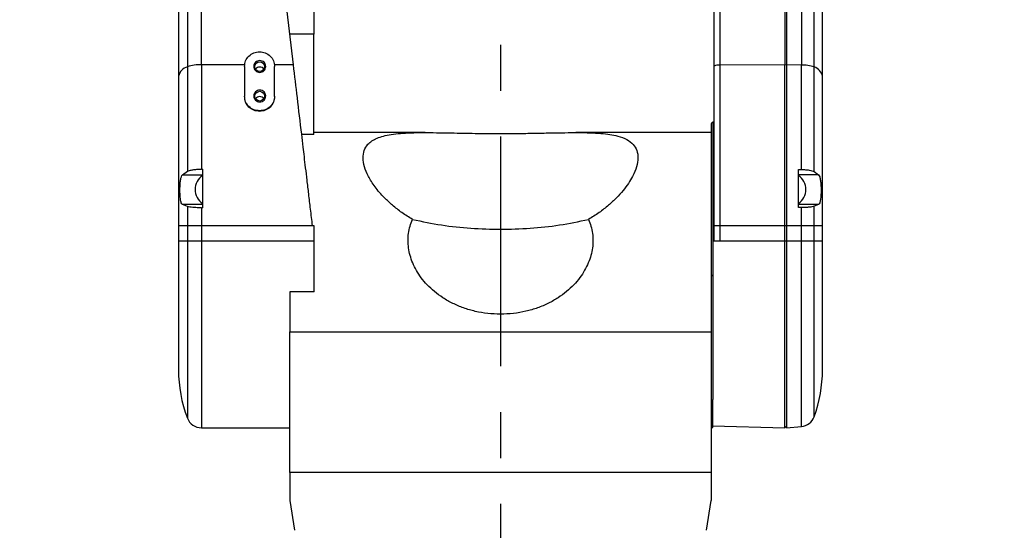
# Model space of a CAD drawing. Extents: x 0 to 841, y 0 to 594.
# Tile 94 of 142: x 490 to 544, y 335 to 363. Entities that reach past the tile are written whole.
import ezdxf

# ---------------------------------------------------------------- set-up
doc = ezdxf.new("R2010")
doc.units = 0
doc.linetypes.add('CENTERX2', pattern=[20.32, 12.7, -2.54, 2.54, -2.54])
doc.layers.get('0').update_dxf_attribs({"linetype": 'CONTINUOUS'})
doc.styles.add('SLDTEXTSTYLE0', font='TXT', dxfattribs={"width": 0.75})
doc.styles.add('SLDTEXTSTYLE2', font='TXT', dxfattribs={"width": 0.7})
doc.styles.add('SLDTEXTSTYLE3', font='TXT', dxfattribs={"width": 0.6875})
doc.dimstyles.new('SLDDIMSTYLE16', dxfattribs={"dimtxt": 3.5, "dimasz": 3.556, "dimexe": 0, "dimexo": 0.0625, "dimgap": 0.875, "dimtad": 1, "dimlfac": 2.5, "dimrnd": 1e-09, "dimzin": 12, "dimtxsty": 'SLDTEXTSTYLE0', "dimblk1": 'NONE', "dimblk2": 'NONE', "dimsah": 1, "dimcen": 0, "dimazin": 3, "dimtol": 1, "dimtp": 0.018, "dimtfac": 1, "dimtdec": 3, "dimtmove": 0, "dimatfit": 3, "dimtolj": 1})
doc.dimstyles.new('SLDDIMSTYLE17', dxfattribs={"dimtxt": 3.5, "dimasz": 3.556, "dimexe": 0, "dimexo": 0.0625, "dimgap": 0.875, "dimtad": 1, "dimlfac": 2.5, "dimrnd": 1e-09, "dimzin": 12, "dimtxsty": 'SLDTEXTSTYLE0', "dimblk1": 'NONE', "dimblk2": 'NONE', "dimsah": 1, "dimcen": 0, "dimazin": 3, "dimtol": 1, "dimtp": 0.012, "dimtfac": 1, "dimtdec": 3, "dimtmove": 0, "dimatfit": 3, "dimtolj": 1})
doc.dimstyles.new('SLDDIMSTYLE18', dxfattribs={"dimtxt": 3.5, "dimasz": 3.556, "dimexe": 0, "dimexo": 0.0625, "dimgap": 0.875, "dimtad": 1, "dimlfac": 2.5, "dimrnd": 1e-09, "dimzin": 12, "dimtxsty": 'SLDTEXTSTYLE0', "dimblk1": 'NONE', "dimblk2": 'NONE', "dimsah": 1, "dimcen": 0, "dimazin": 3, "dimtol": 1, "dimtp": 0.01, "dimtfac": 1, "dimtmove": 0, "dimatfit": 3, "dimtolj": 1})

# ---------------------------------------------------------------- blocks, each defined once
blk = doc.blocks.new('_D_70')
at = {"color": 7, "linetype": 'CONTINUOUS'}
for centre, start, end in [((568.276, 493.681), 153.4349, 206.5651), ((564.64, 493.681), 333.4349, 26.5651)]:
    blk.add_arc(centre, 10.12, start, end, dxfattribs=at)
at = {"color": 7, "linetype": 'CONTINUOUS', "char_height": 3.5, "attachment_point": 1}
for s, insert, style in [('0.018', (562.054, 498.192, -108.66), 'SLDTEXTSTYLE0'), ('+', (559.225, 498.192, -108.66), 'SLDTEXTSTYLE0'), ('%%c', (539.345, 493.667, -108.66), 'SLDTEXTSTYLE0'), ('12 H7', (544.623, 493.72, -108.66), 'SLDTEXTSTYLE2'), ('0', (562.054, 493.667, -108.66), 'SLDTEXTSTYLE0'), ('depth 3', (576.072, 493.72, -108.66), 'SLDTEXTSTYLE0')]:
    blk.add_mtext(s, dxfattribs=dict(at, insert=insert, style=style))
blk = doc.blocks.new('_NONE')
blk = doc.blocks.new('_D_71')
at = {"color": 7, "linetype": 'CONTINUOUS'}
for centre, start, end in [((561.062, 536.749), 153.4349, 206.5651), ((557.426, 536.749), 333.4349, 26.5651)]:
    blk.add_arc(centre, 10.12, start, end, dxfattribs=at)
at = {"color": 7, "linetype": 'CONTINUOUS', "char_height": 3.5, "attachment_point": 1}
for s, insert, style in [('0.012', (554.839, 541.26, -108.66), 'SLDTEXTSTYLE0'), ('+', (552.01, 541.26, -108.66), 'SLDTEXTSTYLE0'), ('%%c', (534.716, 536.735, -108.66), 'SLDTEXTSTYLE0'), ('4 H7', (539.995, 536.788, -108.66), 'SLDTEXTSTYLE3'), ('0', (554.839, 536.735, -108.66), 'SLDTEXTSTYLE0'), ('depth 4', (568.858, 536.788, -108.66), 'SLDTEXTSTYLE0')]:
    blk.add_mtext(s, dxfattribs=dict(at, insert=insert, style=style))
blk = doc.blocks.new('_D_72')
at = {"color": 7, "linetype": 'CONTINUOUS'}
for centre, start, end in [((561.427, 563.816), 153.4349, 206.5651), ((555.205, 563.816), 333.4349, 26.5651)]:
    blk.add_arc(centre, 10.12, start, end, dxfattribs=at)
at = {"color": 7, "linetype": 'CONTINUOUS', "char_height": 3.5, "attachment_point": 1}
for s, insert, style in [('0.01', (555.205, 568.328, -108.66), 'SLDTEXTSTYLE0'), ('+', (552.375, 568.328, -108.66), 'SLDTEXTSTYLE0'), ('2x', (530.254, 563.855, -108.66), 'SLDTEXTSTYLE0'), ('%%c', (535.081, 563.802, -108.66), 'SLDTEXTSTYLE0'), ('3 H7', (540.36, 563.855, -108.66), 'SLDTEXTSTYLE3'), ('0', (555.205, 563.802, -108.66), 'SLDTEXTSTYLE0'), ('depth 5', (566.637, 563.855, -108.66), 'SLDTEXTSTYLE0')]:
    blk.add_mtext(s, dxfattribs=dict(at, insert=insert, style=style))

msp = doc.modelspace()

# ---------------------------------------------------------------- linework, layer by layer
at = {"color": 7, "linetype": 'CENTERX2'}
msp.add_line((516.2854, 397.4398), (516.2854, 178.5652), dxfattribs=at)
at = {"color": 7, "linetype": 'CONTINUOUS'}
for p, q in [((528.1187, 360.6885), (528.1187, 378.549)), ((528.4433, 360.7545), (528.4433, 378.6149)), ((532.0354, 378.6335), (532.0354, 360.7731)), ((532.1187, 378.6335), (532.1187, 360.7731)), ((498.452, 377.9988), (498.452, 360.1384)), ((534.1187, 360.1384), (534.1187, 377.9988)), ((498.9441, 377.5236), (498.9441, 360.6669)), ((499.7227, 360.7731), (499.7227, 377.5332)), ((532.9466, 377.5319), (532.9466, 360.7587)), ((533.6558, 360.6515), (533.6558, 377.5222)), ((505.949, 366.9866), (505.949, 362.4748)), ((504.8186, 360.7731), (504.1187, 366.6777)), ((505.949, 362.4748), (504.6169, 362.4748)), ((505.949, 356.9247), (505.949, 362.4748)), ((498.9441, 360.6669), (498.9441, 354.88)), ((499.7227, 360.7731), (499.7227, 354.9984)), ((502.1157, 360.7731), (499.7227, 360.7731)), ((502.1079, 360.6779), (502.1079, 359.0442)), ((504.8186, 360.7731), (503.7667, 360.7731)), ((503.7745, 359.0442), (503.7745, 360.6779)), ((532.0354, 360.7731), (528.4433, 360.7545)), ((528.4433, 351.8708), (528.4433, 360.7545)), ((532.0354, 351.8708), (532.0354, 360.7731)), ((532.1187, 360.7566), (532.0354, 360.7731)), ((532.9466, 360.7587), (532.1187, 360.7731)), ((532.9466, 354.9825), (532.9466, 360.7587)), ((533.6558, 354.8628), (533.6558, 360.6515)), ((502.1079, 359.0442), (502.1079, 359.0207)), ((503.7745, 359.0207), (503.7745, 359.0442)), ((527.9854, 357.5578), (527.9516, 357.5241)), ((528.0187, 357.5578), (527.9854, 357.5578)), ((528.0691, 357.5995), (528.035, 357.5995)), ((505.949, 356.9247), (505.2747, 356.9247)), ((512.106, 357.0226), (505.949, 357.0226)), ((527.9524, 357.0226), (520.4638, 357.0226)), ((499.7854, 354.9984), (499.7227, 354.9984)), ((499.7854, 354.9984), (499.7854, 352.8639)), ((498.6705, 354.6869), (498.9441, 354.88)), ((498.6705, 354.6869), (499.7854, 354.6869)), ((532.7854, 354.9856), (532.9466, 354.9825)), ((532.7854, 352.8714), (532.7854, 354.9856)), ((533.9002, 354.6869), (532.7854, 354.6869)), ((533.6558, 354.8628), (533.9002, 354.6869)), ((499.7854, 353.0472), (498.6704, 353.0472)), ((498.9441, 352.9335), (498.6704, 353.0472)), ((498.9441, 352.9335), (498.9441, 351.8708)), ((499.7227, 352.8639), (499.7227, 351.8708)), ((499.7227, 352.8639), (499.7854, 352.8639)), ((533.9003, 353.0472), (532.7854, 353.0472)), ((532.9466, 352.8733), (532.7854, 352.8714)), ((532.9466, 351.8708), (532.9466, 352.8733)), ((533.9003, 353.0472), (533.6558, 352.9436)), ((533.6558, 351.8708), (533.6558, 352.9436)), ((498.9441, 351.8708), (498.452, 351.8708)), ((498.452, 351.8708), (498.452, 351.0226)), ((498.9441, 351.8708), (498.9441, 351.0226)), ((499.7227, 351.8708), (498.9441, 351.8708)), ((505.8738, 351.8708), (499.7227, 351.8708)), ((499.7227, 351.8708), (499.7227, 351.0226)), ((505.9744, 351.8708), (505.8738, 351.8708)), ((505.9744, 351.0226), (505.9744, 351.8708)), ((528.1187, 351.0226), (528.1187, 351.8708)), ((528.4433, 351.8708), (528.1187, 351.8708)), ((528.4433, 351.0226), (528.4433, 351.8708)), ((532.0354, 351.8708), (528.4433, 351.8708)), ((532.0354, 351.0226), (532.0354, 351.8708)), ((532.1187, 351.8708), (532.0354, 351.8708)), ((532.1187, 351.8708), (532.1187, 351.0226)), ((532.9466, 351.8708), (532.1187, 351.8708)), ((532.9466, 351.0226), (532.9466, 351.8708)), ((533.6558, 351.8708), (532.9466, 351.8708)), ((533.6558, 351.0226), (533.6558, 351.8708)), ((534.1187, 351.8708), (533.6558, 351.8708)), ((534.1187, 351.0226), (534.1187, 351.8708)), ((498.9441, 351.0226), (498.452, 351.0226)), ((499.7227, 351.0226), (498.9441, 351.0226)), ((505.9744, 351.0226), (499.7227, 351.0226)), ((528.4433, 351.0226), (528.0354, 351.0226)), ((532.0354, 351.0226), (528.4433, 351.0226)), ((532.1187, 351.0226), (532.0354, 351.0226)), ((532.0354, 340.6893), (532.0354, 351.0226)), ((532.9466, 351.0226), (532.1187, 351.0226)), ((533.6558, 351.0226), (532.9466, 351.0226)), ((534.1187, 351.0226), (533.6558, 351.0226)), ((527.9516, 349.1705), (527.9854, 349.1368)), ((527.9854, 349.1368), (528.0187, 349.1368)), ((528.002, 349.1103), (527.9854, 349.1103)), ((528.0361, 349.0762), (528.002, 349.1103)), ((505.9744, 348.2181), (504.6187, 348.2181)), ((504.6187, 348.2181), (504.6187, 346.6893)), ((504.6187, 346.6893), (504.6187, 345.991)), ((527.952, 346.6893), (527.952, 345.991)), ((504.6187, 345.991), (527.952, 345.991)), ((504.6187, 338.2199), (504.6187, 345.991)), ((527.952, 345.991), (527.952, 338.2199)), ((528.002, 340.6893), (528.002, 342.1906)), ((499.7224, 340.6893), (504.6187, 340.6893)), ((527.9854, 340.6893), (528.002, 340.6893)), ((528.002, 340.6893), (528.0361, 340.7233)), ((528.0346, 340.7941), (532.0354, 340.6893)), ((532.0354, 340.6893), (532.1189, 340.7728)), ((532.1185, 340.6893), (532.9466, 340.7617)), ((527.952, 338.2199), (504.6187, 338.2199)), ((504.6187, 338.2173), (504.6187, 338.2199)), ((527.952, 338.2173), (504.6187, 338.2173)), ((504.6187, 338.2173), (504.6187, 336.6701)), ((527.952, 338.2173), (527.952, 338.2199)), ((527.952, 338.2173), (527.952, 336.6701)), ((504.6187, 336.6701), (504.8772, 335.0207)), ((527.6935, 335.0207), (527.952, 336.6701))]:
    msp.add_line(p, q, dxfattribs=at)
at = {"color": 8, "linetype": 'CONTINUOUS'}
for p, q in [((498.9441, 351.0226), (498.9441, 341.2258)), ((532.9466, 340.7617), (532.9466, 351.0226)), ((533.6558, 341.3037), (533.6558, 351.0226)), ((527.9854, 342.22), (527.9854, 340.6893))]:
    msp.add_line(p, q, dxfattribs=at)
at = {"color": 7, "linetype": 'CONTINUOUS'}
for centre in [(502.9507, 360.6716), (502.9507, 359.0379)]:
    msp.add_circle(centre, 0.2683, dxfattribs=at)
for centre, radius, start, end in [((499.165, 359.968), 0.7331, 107.53839, 166.55832), ((499.6142, 358.6599), 2.116, 87.06037, 108.4635), ((502.9509, 360.3776), 0.2711, 89.77283, 146.80698), ((502.9531, 360.3776), 0.2711, 33.19323, 90.22696), ((528.367, 360.298), 0.4628, 80.51073, 122.44884), ((533.0171, 358.8257), 1.9344, 70.71921, 92.0901), ((533.4304, 359.9829), 0.7056, 12.73092, 71.36882), ((502.9509, 358.7439), 0.2711, 89.76977, 146.80229), ((502.9531, 358.7439), 0.2711, 33.19791, 90.23003), ((500.3134, 353.8735), 0.9385, 124.24316, 235.72146), ((532.2574, 353.8735), 0.9385, 0, 55.73375), ((532.2574, 353.8735), 0.9385, 304.22354, 0), ((527.9854, 349.1436), 0.0333, 180, 270), ((505.952, 343.8976), 7.5, 180, 200.87007), ((526.6187, 343.8976), 7.5, 339.76562, 0), ((499.7227, 341.5226), 0.8333, 200.87007, 269.82106), ((532.8739, 341.5919), 0.8333, 275, 339.76562), ((527.9854, 340.656), 0.0333, 90, 180)]:
    msp.add_arc(centre, radius, start, end, dxfattribs=at)
for points, knots in [([(502.1079, 360.6779), (502.1204, 360.7849), (502.1454, 360.999), (502.3381, 361.269), (502.6136, 361.4579), (502.832, 361.4825), (502.9412, 361.4948)], [0, 0, 0, 0, 0.250006, 0.5000018, 0.7499987, 1, 1, 1, 1]), ([(502.952, 361.0073), (502.9084, 361.0024), (502.8212, 360.9926), (502.7102, 360.9171), (502.6361, 360.8091), (502.61, 360.6806), (502.6361, 360.5522), (502.7102, 360.4442), (502.8211, 360.3686), (502.9084, 360.3588), (502.952, 360.3539)], [0, 0, 0, 0, 0.1250013, 0.2499952, 0.3750003, 0.5000058, 0.624993, 0.749998, 0.8750023, 1, 1, 1, 1]), ([(502.9412, 361.4948), (503.0504, 361.4825), (503.2688, 361.4579), (503.5442, 361.269), (503.7369, 360.999), (503.762, 360.7849), (503.7745, 360.6779)], [0, 0, 0, 0, 0.2500005, 0.4999976, 0.749994, 1, 1, 1, 1]), ([(502.952, 360.3539), (502.9956, 360.3588), (503.0829, 360.3686), (503.1938, 360.4442), (503.268, 360.5522), (503.294, 360.6806), (503.268, 360.8091), (503.1938, 360.9171), (503.0829, 360.9926), (502.9956, 361.0024), (502.952, 361.0073)], [0, 0, 0, 0, 0.1249967, 0.2500023, 0.3750068, 0.4999942, 0.625, 0.7500045, 0.8749996, 1, 1, 1, 1]), ([(505.8738, 351.8708), (505.8376, 352.1766), (505.7681, 352.7628), (505.6685, 353.6035), (505.5779, 354.3673), (505.4965, 355.0541), (505.4242, 355.664), (505.351, 356.2811), (505.2218, 357.3711), (505.0415, 358.8927), (504.8904, 360.1672), (504.8186, 360.7731)], [0, 0, 0, 0, 0.1023891, 0.1962503, 0.2815825, 0.3583866, 0.4266626, 0.4864095, 0.5658442, 0.7936056, 1, 1, 1, 1]), ([(528.1187, 351.8708), (528.1187, 352.8568), (528.1187, 354.8291), (528.1187, 357.777), (528.1187, 359.7181), (528.1187, 360.6885)], [0, 0, 0, 0, 0.3333032, 0.6666884, 1, 1, 1, 1]), ([(532.1187, 360.7731), (532.1187, 359.7933), (532.1187, 357.8336), (532.1187, 354.8575), (532.1187, 352.8664), (532.1187, 351.8708)], [0, 0, 0, 0, 0.33333404, 0.66666675, 1, 1, 1, 1]), ([(498.452, 360.1384), (498.452, 359.2285), (498.452, 357.4085), (498.452, 354.6446), (498.452, 352.7953), (498.452, 351.8708)], [0, 0, 0, 0, 0.3333059, 0.6666897, 1, 1, 1, 1]), ([(534.1187, 351.8708), (534.1187, 352.7953), (534.1187, 354.6445), (534.1187, 357.4085), (534.1187, 359.2285), (534.1187, 360.1384)], [0, 0, 0, 0, 0.33330552, 0.66668918, 1, 1, 1, 1]), ([(502.952, 359.3736), (502.9084, 359.3687), (502.8212, 359.3588), (502.7103, 359.2833), (502.6361, 359.1753), (502.6101, 359.0469), (502.6361, 358.9185), (502.7103, 358.8106), (502.8212, 358.735), (502.9084, 358.7252), (502.952, 358.7203)], [0, 0, 0, 0, 0.1249987, 0.2500013, 0.3749927, 0.5000048, 0.6249985, 0.7500054, 0.8749976, 1, 1, 1, 1]), ([(502.952, 358.7203), (502.9956, 358.7252), (503.0829, 358.735), (503.1938, 358.8106), (503.2679, 358.9185), (503.2939, 359.0469), (503.2679, 359.1753), (503.1938, 359.2833), (503.0829, 359.3588), (502.9956, 359.3687), (502.952, 359.3736)], [0, 0, 0, 0, 0.1250025, 0.2499939, 0.3750016, 0.4999952, 0.6250072, 0.7499994, 0.8750011, 1, 1, 1, 1]), ([(502.9412, 358.2273), (502.832, 358.2396), (502.6136, 358.2642), (502.3381, 358.453), (502.1454, 358.7231), (502.1204, 358.9371), (502.1079, 359.0442)], [0, 0, 0, 0, 0.2499997, 0.4999979, 0.7500074, 1, 1, 1, 1]), ([(502.9412, 358.1958), (502.8321, 358.2082), (502.6137, 358.2331), (502.3383, 358.424), (502.1455, 358.6967), (502.1204, 358.9127), (502.1079, 359.0207)], [0, 0, 0, 0, 0.2496429, 0.49957607, 0.74976875, 1, 1, 1, 1]), ([(503.7745, 359.0442), (503.762, 358.9371), (503.7369, 358.7231), (503.5442, 358.453), (503.2688, 358.2642), (503.0504, 358.2396), (502.9412, 358.2273)], [0, 0, 0, 0, 0.2499926, 0.5000028, 0.7500011, 1, 1, 1, 1]), ([(503.7745, 359.0207), (503.762, 358.9127), (503.7369, 358.6967), (503.5441, 358.424), (503.2686, 358.2331), (503.0503, 358.2082), (502.9412, 358.1958)], [0, 0, 0, 0, 0.25023183, 0.5004243, 0.75035862, 1, 1, 1, 1]), ([(527.952, 357.5029), (527.952, 357.505), (527.952, 357.5104), (527.952, 357.3175), (527.952, 356.954), (527.952, 356.4261), (527.952, 355.7728), (527.952, 355.2546), (527.952, 354.9955)], [0, 0, 0, 0, 0.1081145, 0.2864912, 0.4648696, 0.6432459, 0.8216226, 1, 1, 1, 1]), ([(528.0354, 357.5995), (528.0354, 357.5836), (528.0354, 357.552), (528.0354, 357.2991), (528.0354, 356.9062), (528.0354, 356.3733), (528.0354, 355.7249), (528.0354, 354.985), (528.0354, 354.1822), (528.0354, 353.6256), (528.0354, 353.3473)], [0, 0, 0, 0, 0.12500005, 0.25000022, 0.37499964, 0.49999979, 0.62500074, 0.75000086, 0.87499977, 1, 1, 1, 1]), ([(511.4181, 352.2143), (511.2163, 352.3396), (510.8208, 352.5853), (510.3013, 352.9931), (509.7886, 353.4678), (509.322, 354.0106), (508.9513, 354.5976), (508.7293, 355.1415), (508.6513, 355.627), (508.7153, 356.0459), (508.8994, 356.3511), (509.1544, 356.5679), (509.4416, 356.7203), (509.7995, 356.8394), (510.2312, 356.9266), (510.7403, 356.9841), (511.3299, 357.0155), (511.9993, 357.0252), (512.745, 357.019), (513.7059, 357.0013), (514.8931, 356.9767), (515.8184, 356.9724), (516.2854, 356.9703)], [0, 0, 0, 0, 0.0442862, 0.0867634, 0.1275172, 0.184803, 0.2400594, 0.2931132, 0.345745, 0.398196, 0.4514944, 0.4878616, 0.525215, 0.5636269, 0.6038115, 0.6459055, 0.6900078, 0.7368582, 0.7858221, 0.8368201, 0.9176659, 1, 1, 1, 1]), ([(516.2854, 356.9703), (516.6006, 356.9712), (517.226, 356.9731), (518.1446, 356.9869), (519.019, 357.0041), (519.8348, 357.0192), (520.5805, 357.0252), (521.2482, 357.0152), (521.8364, 356.9836), (522.3456, 356.9257), (522.8438, 356.8244), (523.2953, 356.6557), (523.6498, 356.3881), (523.8562, 356.043), (523.9193, 355.625), (523.8408, 355.139), (523.6436, 354.6576), (523.377, 354.21), (523.0795, 353.8105), (522.711, 353.4018), (522.2675, 352.9917), (521.7496, 352.5851), (521.3546, 352.3397), (521.1526, 352.2143)], [0, 0, 0, 0, 0.0556092, 0.1103222, 0.1637553, 0.2148523, 0.2638413, 0.3106444, 0.354535, 0.3966784, 0.4371599, 0.4940931, 0.5490687, 0.6020752, 0.6544775, 0.7069205, 0.7603267, 0.7967866, 0.8342776, 0.8728735, 0.9133389, 0.9556835, 1, 1, 1, 1]), ([(498.9441, 354.88), (498.9811, 354.8969), (499.0547, 354.9304), (499.2448, 354.9682), (499.4721, 354.9936), (499.6394, 354.9968), (499.7227, 354.9984)], [0, 0, 0, 0, 0.25298602, 0.50342076, 0.75252813, 1, 1, 1, 1]), ([(527.952, 354.9955), (527.952, 354.7455), (527.952, 354.2454), (527.952, 353.3622), (527.952, 352.3963), (527.952, 351.3506), (527.952, 350.242), (527.952, 349.0849), (527.952, 347.8953), (527.952, 347.0913), (527.952, 346.6893)], [0, 0, 0, 0, 0.1250002, 0.2499996, 0.3750001, 0.4999993, 0.6249994, 0.7499995, 0.8749998, 1, 1, 1, 1]), ([(498.5333, 353.8736), (498.5353, 353.9688), (498.5394, 354.1563), (498.565, 354.4035), (498.6062, 354.5983), (498.6489, 354.6571), (498.6705, 354.6869)], [0, 0, 0, 0, 0.2509799, 0.4942545, 0.7434066, 1, 1, 1, 1]), ([(532.9466, 354.9825), (533.0228, 354.9796), (533.1781, 354.9738), (533.3806, 354.9479), (533.5533, 354.9111), (533.6203, 354.8795), (533.6558, 354.8628)], [0, 0, 0, 0, 0.2443777, 0.4973483, 0.7338991, 1, 1, 1, 1]), ([(533.9002, 354.6869), (533.9225, 354.6557), (533.9665, 354.5944), (534.0082, 354.3889), (534.0325, 354.1292), (534.0401, 353.8349), (534.0325, 353.5454), (534.0083, 353.2991), (533.9665, 353.114), (533.9226, 353.0697), (533.9003, 353.0472)], [0, 0, 0, 0, 0.12833403, 0.25283641, 0.37436687, 0.49999198, 0.62555056, 0.74703745, 0.87173443, 1, 1, 1, 1]), ([(498.6704, 353.0472), (498.6475, 353.0707), (498.6021, 353.1171), (498.5603, 353.3128), (498.5358, 353.5719), (498.5342, 353.7719), (498.5333, 353.8736)], [0, 0, 0, 0, 0.256478, 0.5058696, 0.7487772, 1, 1, 1, 1]), ([(499.7227, 352.8639), (499.6402, 352.8648), (499.4728, 352.8667), (499.2492, 352.8813), (499.0576, 352.9035), (498.9834, 352.9231), (498.9441, 352.9335)], [0, 0, 0, 0, 0.2449758, 0.4973205, 0.7338071, 1, 1, 1, 1]), ([(528.0354, 353.3473), (528.0354, 353.1423), (528.0354, 352.7323), (528.0354, 352.1309), (528.0354, 351.5515), (528.0354, 351.1989), (528.0354, 351.0226)], [0, 0, 0, 0, 0.25000041, 0.49999895, 0.74999831, 1, 1, 1, 1]), ([(533.6558, 352.9436), (533.6203, 352.9338), (533.5531, 352.9152), (533.3804, 352.8936), (533.1778, 352.8783), (533.0227, 352.8749), (532.9466, 352.8733)], [0, 0, 0, 0, 0.2664074, 0.5032206, 0.7558914, 1, 1, 1, 1]), ([(516.2854, 346.9752), (516.0501, 346.9826), (515.5803, 346.9973), (514.8951, 347.1198), (514.2428, 347.3072), (513.6416, 347.5602), (513.1003, 347.8661), (512.6281, 348.2116), (512.2256, 348.5871), (511.8912, 348.982), (511.622, 349.3917), (511.417, 349.8057), (511.2714, 350.2237), (511.1852, 350.6388), (511.1546, 351.0499), (511.1835, 351.4528), (511.2651, 351.8461), (511.367, 352.0913), (511.4181, 352.2143)], [0, 0, 0, 0, 0.0809951, 0.1617383, 0.2389855, 0.3144467, 0.3859521, 0.4529229, 0.516109, 0.5763266, 0.632897, 0.6881021, 0.7403971, 0.7925987, 0.8438991, 0.8948978, 0.9472942, 1, 1, 1, 1]), ([(511.4181, 352.2143), (511.949, 352.1057), (513.0066, 351.8892), (514.642, 351.7073), (515.7388, 351.6832), (516.2854, 351.6712)], [0, 0, 0, 0, 0.3357392, 0.6689572, 1, 1, 1, 1]), ([(521.1526, 352.2143), (521.2034, 352.0914), (521.3049, 351.8465), (521.387, 351.4539), (521.4159, 351.052), (521.3859, 350.6415), (521.3002, 350.2268), (521.1551, 349.809), (520.9503, 349.3946), (520.6808, 348.9831), (520.3463, 348.5879), (519.9435, 348.2131), (519.4744, 347.8687), (518.935, 347.5632), (518.3356, 347.3102), (517.6854, 347.1209), (516.9967, 346.9992), (516.5245, 346.9832), (516.2854, 346.9752)], [0, 0, 0, 0, 0.0526238, 0.1049416, 0.1558925, 0.2069478, 0.2592433, 0.3115541, 0.3664923, 0.4234434, 0.4841742, 0.5465391, 0.6137404, 0.6847418, 0.7598617, 0.8374055, 0.9176467, 1, 1, 1, 1]), ([(516.2854, 351.6712), (516.8319, 351.6832), (517.9287, 351.7073), (519.5641, 351.8892), (520.6217, 352.1057), (521.1526, 352.2143)], [0, 0, 0, 0, 0.3310428, 0.6642608, 1, 1, 1, 1]), ([(528.0687, 351.0226), (528.0687, 351.1976), (528.0687, 351.458), (528.0687, 351.7462), (528.0687, 351.8407)], [0, 0, 0, 0, 0.6717659, 1, 1, 1, 1]), ([(498.452, 351.0226), (498.452, 350.7117), (498.452, 350.09), (498.452, 349.1733), (498.452, 348.2882), (498.452, 347.4499), (498.452, 346.6728), (498.452, 345.9701), (498.452, 345.3538), (498.452, 344.8347), (498.452, 344.4208), (498.452, 344.1222), (498.452, 343.9329), (498.452, 343.9094), (498.452, 343.8976)], [0, 0, 0, 0, 0.0833335, 0.1666669, 0.2499996, 0.3333334, 0.4166663, 0.4999998, 0.5833335, 0.6666667, 0.7499998, 0.8333333, 0.9166667, 1, 1, 1, 1]), ([(505.9744, 348.2181), (505.9744, 348.6788), (505.9744, 349.6003), (505.9744, 350.5485), (505.9744, 351.0226)], [0, 0, 0, 0, 0.4999986, 1, 1, 1, 1]), ([(528.0354, 351.0226), (528.0354, 350.5837), (528.0354, 349.7059), (528.0354, 348.411), (528.0354, 347.1593), (528.0354, 345.9717), (528.0354, 344.8669), (528.0354, 343.8668), (528.0354, 342.9746), (528.0354, 342.4946), (528.0354, 342.2546)], [0, 0, 0, 0, 0.1250004, 0.2500001, 0.3750002, 0.5000001, 0.6249998, 0.7499997, 0.8749997, 1, 1, 1, 1]), ([(532.1187, 351.0226), (532.1187, 350.5718), (532.1187, 349.67), (532.1187, 348.3405), (532.1187, 347.0569), (532.1187, 345.8412), (532.1187, 344.7141), (532.1187, 343.695), (532.1187, 342.8012), (532.1187, 342.0483), (532.1187, 341.448), (532.1187, 341.015), (532.1187, 340.7405), (532.1187, 340.7064), (532.1187, 340.6893)], [0, 0, 0, 0, 0.0833335, 0.1666665, 0.2499997, 0.3333335, 0.4166667, 0.4999998, 0.5833333, 0.6666667, 0.7500001, 0.8333334, 0.9166666, 1, 1, 1, 1]), ([(534.1187, 343.8976), (534.1187, 343.9094), (534.1187, 343.9329), (534.1187, 344.1222), (534.1187, 344.4208), (534.1187, 344.8347), (534.1187, 345.3538), (534.1187, 345.9701), (534.1187, 346.6728), (534.1187, 347.4499), (534.1187, 348.2882), (534.1187, 349.1733), (534.1187, 350.09), (534.1187, 350.7117), (534.1187, 351.0226)], [0, 0, 0, 0, 0.0833333, 0.1666667, 0.2500002, 0.3333333, 0.4166665, 0.5000002, 0.5833337, 0.6666666, 0.7500004, 0.8333331, 0.9166665, 1, 1, 1, 1]), ([(528.0354, 340.7309), (528.0354, 340.7285), (528.0354, 340.7172), (528.0354, 340.7802), (528.0354, 340.9215), (528.0354, 341.148), (528.0354, 341.4483), (528.0354, 341.8138), (528.0354, 342.1076), (528.0354, 342.2546)], [0, 0, 0, 0, 0.0436213, 0.2030176, 0.3624142, 0.5218108, 0.681208, 0.8406048, 1, 1, 1, 1])]:
    msp.add_open_spline(points, degree=3, knots=knots, dxfattribs=at)
at = {"color": 8, "linetype": 'CONTINUOUS'}
msp.add_open_spline([(499.7227, 351.0226), (499.7227, 350.5821), (499.7227, 349.7009), (499.7227, 348.4008), (499.7227, 347.1435), (499.7227, 345.9496), (499.7227, 344.8386), (499.7227, 343.8286), (499.7227, 342.9362), (499.7227, 342.1756), (499.7227, 341.5606), (499.7227, 341.0967), (499.7227, 340.8078), (499.7227, 340.6786), (499.7227, 340.7014), (499.7227, 340.7063)], degree=3, knots=[0, 0, 0, 0, 0.0814297, 0.1628599, 0.2442897, 0.3257198, 0.4071498, 0.4885798, 0.5700097, 0.6514397, 0.7328695, 0.8142995, 0.8957295, 0.9771594, 1, 1, 1, 1], dxfattribs=at)

# ---------------------------------------------------------------- dimensions: what is measured, and where the dimension line sits
at = {"color": 7, "linetype": 'CONTINUOUS'}
for p1, text, dimstyle, picture, middle in [((0.8135, 0.8645), '2x<> depth 5', 'SLDDIMSTYLE18', '_D_72', (557.2953, 559.2902)), ((1.1114, 1.1265), '<> depth 4', 'SLDDIMSTYLE17', '_D_71', (560.6367, 532.2229)), ((3.3042, 3.4074), '<> depth 3', 'SLDDIMSTYLE16', '_D_70', (566.5582, 489.1551))]:
    dim = msp.add_diameter_dim_2p(p1=p1, p2=(0, 0), text=text, dimstyle=dimstyle, dxfattribs=at)
    dim.commit()
    dim.dimension.update_dxf_attribs({"geometry": picture, "text_midpoint": middle, "dimtype": 163})

doc.saveas('drawing.dxf')
